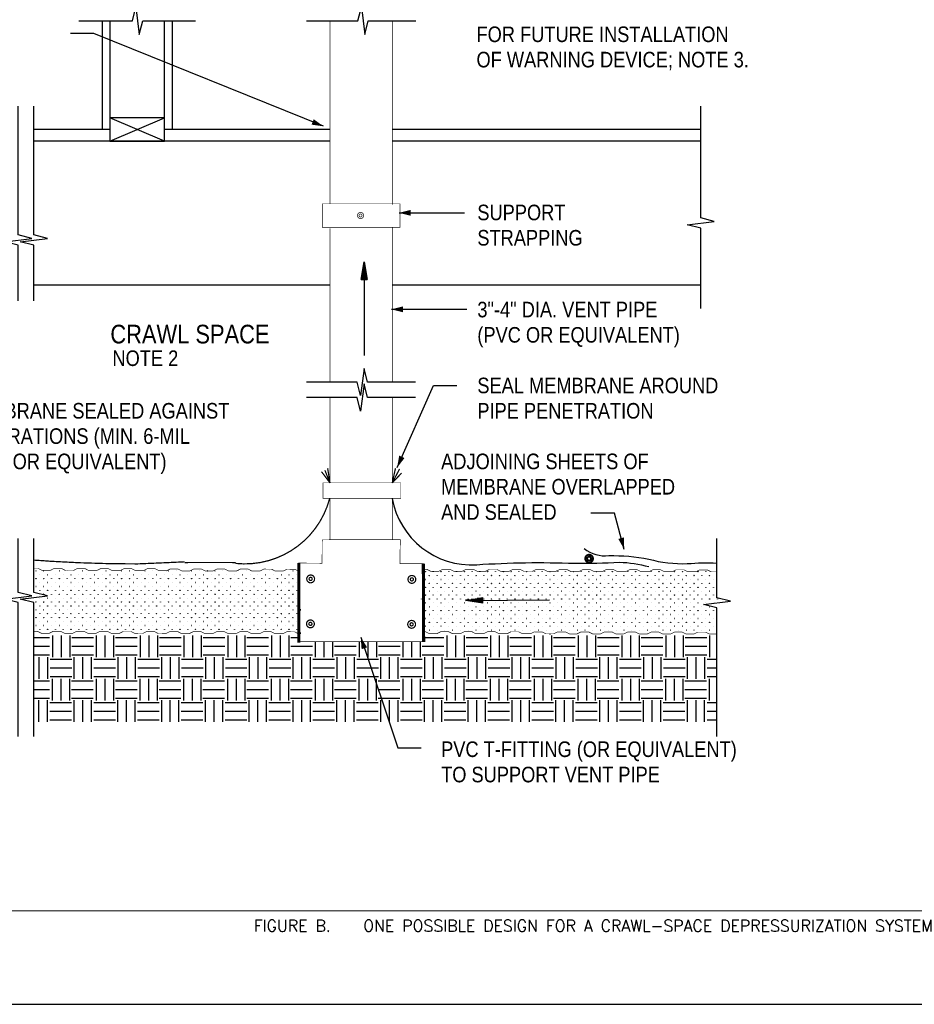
# Model space of a CAD drawing. Extents: x -4.7 to 19.3, y -5.1 to 12.9.
# Tile 3 of 5: x 2.8 to 9.9, y -5.1 to 2.8. Entities that reach past the tile are written whole.
import ezdxf
from ezdxf.enums import TextEntityAlignment as Align

# ---------------------------------------------------------------- set-up
doc = ezdxf.new("R2010")
doc.units = 0
doc.layers.get('0').update_dxf_attribs({"linetype": 'CONTINUOUS'})
for name, color, linetype in [('29', 7, 'CONTINUOUS'), ('32', 7, 'CONTINUOUS'), ('35', 7, 'CONTINUOUS'), ('50', 7, 'CONTINUOUS')]:
    doc.layers.add(name, color=color, linetype=linetype)
doc.styles.add('ROMANS', font='ROMANS')

# ---------------------------------------------------------------- blocks, each defined once
blk = doc.blocks.new('ARW')
at = {"layer": '32', "color": 1, "linetype": 'CONTINUOUS'}
for p, q in [((-0.011719, 0.001953), (0, 0)), ((-0.011719, 0.001952), (-0.011719, -0.001967)), ((-0.011719, 0.001294), (-0.007766, 0.001294)), ((-0.011719, 0.000643), (-0.003859, 0.000643)), ((0, 0), (-0.011719, -0.001967)), ((-0.011719, -0.000008), (0, -0.000008)), ((-0.011719, -0.000659), (-0.003924, -0.000659)), ((-0.011719, -0.00131), (-0.007802, -0.00131))]:
    blk.add_line(p, q, dxfattribs=at)
blk = doc.blocks.new('GRADE3')
at = {"layer": '29', "linetype": 'CONTINUOUS'}
for p, q in [((0.003887, 0.072134), (0.003887, 0.03594)), ((0.018365, 0.072134), (0.018365, 0.03594)), ((0.032842, 0.072134), (0.032842, 0.03594)), ((0.036194, 0.068768), (0.072388, 0.068768)), ((0.036194, 0.054292), (0.072388, 0.054292)), ((0.036194, 0.039814), (0.072388, 0.039814)), ((0.039814, 0.036194), (0.039814, 0)), ((0.054292, 0.036194), (0.054292, 0)), ((0.068768, 0.036194), (0.068768, 0)), ((0, 0.032574), (0.036194, 0.032574)), ((0, 0.018098), (0.036194, 0.018098)), ((0, 0.00362), (0.036194, 0.00362))]:
    blk.add_line(p, q, dxfattribs=at)

msp = doc.modelspace()

# ---------------------------------------------------------------- linework, layer by layer
at = {"layer": '29', "linetype": 'CONTINUOUS'}
for p, q in [((3.412677, 2.77047), (3.412677, 1.898858)), ((3.975177, 2.77047), (3.975177, 1.898858)), ((3.912677, 1.805108), (3.475177, 1.992608)), ((3.475177, 1.805108), (3.912677, 1.992608)), ((3.475177, 1.898858), (2.865229, 1.898858)), ((5.241682, 1.898858), (3.912677, 1.898858)), ((8.2165, 1.898858), (5.741686, 1.898858)), ((5.241607, 1.805108), (2.865229, 1.805108)), ((8.2165, 1.805108), (5.741609, 1.805108)), ((5.241397, 0.648858), (2.865229, 0.648858)), ((8.2165, 0.648858), (5.741397, 0.648858)), ((2.865229, -2.179655), (2.991346, -2.179655)), ((4.771914, -2.163499), (4.771914, -2.33723)), ((4.841409, -2.163499), (4.841409, -2.33723)), ((4.910904, -2.163499), (4.910904, -2.33723)), ((4.92699, -2.179655), (4.992062, -2.179655)), ((5.123477, -2.211053), (5.123477, -2.33723)), ((5.192971, -2.211053), (5.192971, -2.33723)), ((5.262466, -2.211053), (5.262466, -2.33723)), ((5.475039, -2.211053), (5.475039, -2.33723)), ((5.544534, -2.211053), (5.544534, -2.33723)), ((5.614029, -2.211053), (5.614029, -2.33723)), ((5.826602, -2.211053), (5.826602, -2.33723)), ((5.896096, -2.211053), (5.896096, -2.33723)), ((5.965591, -2.211053), (5.965591, -2.33723)), ((5.992836, -2.179655), (6.155409, -2.179655)), ((8.287539, -2.163499), (8.287539, -2.33723)), ((2.865229, -2.249142), (2.991346, -2.249142)), ((4.92699, -2.249142), (5.100721, -2.249142)), ((5.278552, -2.249142), (5.452284, -2.249142)), ((5.630115, -2.249142), (5.803846, -2.249142)), ((5.981677, -2.249142), (6.155409, -2.249142)), ((2.865229, -2.318637), (2.991346, -2.318637)), ((2.904483, -2.336012), (2.904483, -2.509742)), ((2.973971, -2.336012), (2.973971, -2.509742)), ((4.753258, -2.353387), (4.92699, -2.353387)), ((4.92699, -2.318637), (5.100721, -2.318637)), ((4.944365, -2.336012), (4.944365, -2.509742)), ((5.013858, -2.336012), (5.013858, -2.509742)), ((5.083346, -2.336012), (5.083346, -2.509742)), ((5.10482, -2.353387), (5.278552, -2.353387)), ((5.278552, -2.318637), (5.452284, -2.318637)), ((5.295927, -2.336012), (5.295927, -2.509742)), ((5.365421, -2.336012), (5.365421, -2.509742)), ((5.434909, -2.336012), (5.434909, -2.509742)), ((5.456383, -2.353387), (5.630115, -2.353387)), ((5.630115, -2.318637), (5.803846, -2.318637)), ((5.64749, -2.336012), (5.64749, -2.509742)), ((5.716983, -2.336012), (5.716983, -2.509742)), ((5.786471, -2.336012), (5.786471, -2.509742)), ((5.807945, -2.353387), (5.981677, -2.353387)), ((5.981677, -2.318637), (6.155409, -2.318637)), ((5.999052, -2.336012), (5.999052, -2.509742)), ((6.068546, -2.336012), (6.068546, -2.509742)), ((6.138034, -2.336012), (6.138034, -2.509742)), ((8.268883, -2.353387), (8.347328, -2.353387)), ((4.753258, -2.422874), (4.92699, -2.422874)), ((5.10482, -2.422874), (5.278552, -2.422874)), ((5.456383, -2.422874), (5.630115, -2.422874)), ((5.807945, -2.422874), (5.981677, -2.422874)), ((8.268883, -2.422874), (8.347328, -2.422874)), ((2.865229, -2.52527), (2.989617, -2.52527)), ((4.753258, -2.492367), (4.92699, -2.492367)), ((5.10482, -2.492367), (5.278552, -2.492367)), ((5.456383, -2.492367), (5.630115, -2.492367)), ((5.807945, -2.492367), (5.981677, -2.492367)), ((8.268883, -2.492367), (8.347328, -2.492367)), ((8.285811, -2.509113), (8.285811, -2.682845)), ((2.865229, -2.594758), (2.989617, -2.594758)), ((2.865229, -2.664251), (2.989617, -2.664251)), ((2.902755, -2.681626), (2.902755, -2.855358)), ((2.972242, -2.681626), (2.972242, -2.855358)), ((8.267155, -2.699001), (8.347328, -2.699001)), ((8.267155, -2.768488), (8.347328, -2.768488)), ((8.267155, -2.837983), (8.347328, -2.837983))]:
    msp.add_line(p, q, dxfattribs=at)
for points in [[(3.225177, 2.77047), (3.656414, 2.77047), (3.683758, 2.879845), (3.711102, 2.661095), (3.738445, 2.77047), (4.162677, 2.77047)], [(5.053898, 2.77047), (5.465799, 2.77047), (5.493143, 2.879845), (5.520487, 2.661095), (5.547831, 2.77047), (5.930104, 2.77047)], [(3.475177, 2.77047), (3.475177, 1.805108), (3.912677, 1.805108), (3.912677, 2.77047)], [(2.740229, 0.523858), (2.740229, 0.970062), (2.630854, 0.997406), (2.849604, 1.02475), (2.740229, 1.052094), (2.740229, 2.086358)], [(2.865229, 0.523858), (2.865229, 0.970062), (2.755854, 0.997406), (2.974604, 1.02475), (2.865229, 1.052094), (2.865229, 2.086358)], [(8.2165, 0.461358), (8.2165, 1.106345), (8.107125, 1.133689), (8.325875, 1.161033), (8.2165, 1.188376), (8.2165, 2.086358)], [(5.928897, -0.128264), (5.542178, -0.128264), (5.514835, -0.018889), (5.487491, -0.237639), (5.460147, -0.128264), (5.053897, -0.128264)], [(5.928897, -0.253264), (5.542178, -0.253264), (5.514835, -0.143889), (5.487491, -0.362639), (5.460147, -0.253264), (5.053897, -0.253264)], [(2.740229, -2.973188), (2.740229, -1.898374), (2.630854, -1.87103), (2.849604, -1.843686), (2.740229, -1.816342), (2.740229, -1.383867)], [(2.865229, -2.973188), (2.865229, -1.898375), (2.755854, -1.871031), (2.974604, -1.843688), (2.865229, -1.816344), (2.865229, -1.383867)], [(8.347328, -2.973188), (8.347328, -1.941527), (8.237953, -1.914184), (8.456703, -1.88684), (8.347328, -1.859496), (8.347328, -1.383867)]]:
    msp.add_lwpolyline(points, dxfattribs=at)
for points, const_width in [([(5.241398, 1.301867), (5.241398, 2.77047)], 0.005), ([(5.742604, 2.77047), (5.741397, 1.294379)], 0.005), ([(5.241397, 1.105973), (5.241397, -0.128264)], 0.005), ([(5.741397, 1.116738), (5.741397, -0.128264)], 0.005), ([(5.241397, -0.253264), (5.241397, -0.937311)], 0.005), ([(5.741397, -0.253264), (5.741397, -0.937311)], 0.005), ([(5.241397, -0.937311), (5.173163, -0.847366)], 0.01), ([(5.241397, -0.937311), (5.200655, -0.836361)], 0.01), ([(5.241397, -0.937311), (5.222651, -0.819853)], 0.01), ([(5.741397, -0.937311), (5.767029, -0.819853)], 0.01), ([(5.741397, -0.937311), (5.800021, -0.825358)], 0.01), ([(5.741397, -0.937311), (5.816516, -0.858371)], 0.01), ([(5.241397, -1.062311), (5.241397, -1.394383)], 0.005), ([(5.741397, -1.062311), (5.741397, -1.392926)], 0.005), ([(4.990772, -1.581441), (4.992151, -2.220327)], 0.025), ([(5.990757, -1.585822), (5.992964, -2.215689)], 0.025), ([(2.865229, -1.624608), (2.90028, -1.624673), (2.931499, -1.640358), (2.994, -1.640469), (3.02528, -1.624905), (3.087779, -1.625017), (3.118999, -1.640702), (3.181497, -1.640816), (3.212776, -1.62525), (3.27528, -1.625363), (3.306499, -1.641043), (3.369, -1.64116)], 0.005), ([(3.368997, -1.64116), (3.400273, -1.62559), (3.462776, -1.625707), (3.493995, -1.641391), (3.556497, -1.641501), (3.587776, -1.625938), (3.650273, -1.626051), (3.681495, -1.641734), (3.743992, -1.64185), (3.775272, -1.626283), (3.837776, -1.626397), (3.868995, -1.642077), (3.931497, -1.642194)], 0.005), ([(3.927945, -1.64396), (3.959224, -1.628389), (4.021725, -1.628507), (4.052944, -1.644189), (4.115445, -1.644301), (4.146725, -1.628736), (4.209224, -1.62885), (4.240444, -1.644533), (4.302943, -1.644648), (4.334221, -1.629082), (4.396725, -1.629195), (4.427944, -1.644875), (4.490445, -1.644992)], 0.005), ([(4.490445, -1.644992), (4.521727, -1.629426), (4.584229, -1.62954), (4.615448, -1.645225), (4.677951, -1.645337), (4.709227, -1.62977), (4.771724, -1.629887), (4.802945, -1.645569), (4.865444, -1.645684), (4.896724, -1.630118), (4.959229, -1.63023), (4.990445, -1.645913)], 0.005), ([(5.990917, -1.63157), (6.019365, -1.631624), (6.050581, -1.647309), (6.113083, -1.647421), (6.144362, -1.631855), (6.206858, -1.631969), (6.238081, -1.64765), (6.300578, -1.647766), (6.331858, -1.632199), (6.394359, -1.632313), (6.425581, -1.647992), (6.488081, -1.648111)], 0.005), ([(6.488081, -1.648111), (6.519362, -1.632539), (6.581865, -1.632658), (6.613083, -1.648344), (6.675585, -1.648453), (6.706865, -1.632887), (6.769359, -1.633004), (6.800583, -1.648684), (6.863078, -1.648798), (6.894358, -1.633233), (6.956862, -1.633345), (6.988081, -1.649027), (7.050583, -1.649142)], 0.005), ([(7.050583, -1.649142), (7.081865, -1.63357), (7.144366, -1.633689), (7.175585, -1.649375), (7.238086, -1.649484), (7.269366, -1.633918), (7.331862, -1.634035), (7.363085, -1.649715), (7.425581, -1.649829), (7.456859, -1.634264), (7.519365, -1.634376), (7.550583, -1.650059), (7.613085, -1.650173)], 0.005), ([(7.613085, -1.650173), (7.644366, -1.634602), (7.706867, -1.63472), (7.738086, -1.650406), (7.800589, -1.650516), (7.831867, -1.634949), (7.894365, -1.635066), (7.925586, -1.650746), (7.988083, -1.650861), (8.019362, -1.635296), (8.081866, -1.635408), (8.113085, -1.65109), (8.175586, -1.651204)], 0.005), ([(8.175586, -1.651204), (8.206867, -1.635633)], 0.005), ([(8.206867, -1.635633), (8.26937, -1.635751)], 0.005), ([(8.26937, -1.635751), (8.300589, -1.651438)], 0.005), ([(8.300589, -1.651438), (8.347328, -1.65152)], 0.005), ([(2.865229, -2.128914), (2.894208, -2.128969), (2.925427, -2.144652), (2.987928, -2.144764), (3.019208, -2.129199), (3.081706, -2.129313), (3.112927, -2.144996), (3.175424, -2.145111), (3.206703, -2.129546), (3.269208, -2.129658), (3.300427, -2.145337), (3.362928, -2.145454)], 0.005), ([(3.362924, -2.145454), (3.394202, -2.129884), (3.456703, -2.130001), (3.487922, -2.145686), (3.550424, -2.145797), (3.581706, -2.13023), (3.644202, -2.130345), (3.675424, -2.146027), (3.737922, -2.146145), (3.769201, -2.130577), (3.831703, -2.130689), (3.862922, -2.146371), (3.925424, -2.146488)], 0.005), ([(3.925427, -2.146488), (3.956703, -2.130918), (4.019206, -2.131035), (4.050424, -2.146719), (4.112927, -2.146829), (4.144206, -2.131266), (4.206703, -2.131379), (4.237924, -2.147063), (4.300422, -2.147178), (4.331702, -2.131611), (4.394206, -2.131725), (4.425424, -2.147405), (4.487927, -2.147522)], 0.005), ([(4.487927, -2.147522), (4.519206, -2.131952), (4.581708, -2.132069), (4.612928, -2.147751), (4.675428, -2.147863), (4.706708, -2.132297), (4.769203, -2.132414), (4.800427, -2.148095), (4.862924, -2.148211), (4.894202, -2.132645), (4.956708, -2.132758), (4.987924, -2.148438)], 0.005), ([(5.992669, -2.131415), (6.005796, -2.131439), (6.037014, -2.147124), (6.099514, -2.147236), (6.130792, -2.131668), (6.193289, -2.131785), (6.224513, -2.147467), (6.28701, -2.147582), (6.318292, -2.132016), (6.380794, -2.132129), (6.412013, -2.147811), (6.474516, -2.147926)], 0.005), ([(6.474516, -2.147926), (6.505794, -2.132358), (6.568296, -2.132473), (6.599514, -2.148156), (6.662014, -2.14827), (6.693294, -2.132702), (6.755794, -2.132816), (6.787014, -2.1485), (6.849514, -2.148617), (6.880792, -2.133048), (6.943294, -2.133164), (6.974513, -2.148844), (7.037016, -2.14896)], 0.005), ([(7.037016, -2.14896), (7.068297, -2.133387), (7.130799, -2.133507), (7.162018, -2.149191), (7.224521, -2.149301), (7.255799, -2.133734), (7.318296, -2.133852), (7.349518, -2.149531), (7.412014, -2.149647), (7.443294, -2.134079), (7.505797, -2.134194), (7.537016, -2.149875), (7.599518, -2.149991)], 0.005), ([(7.599518, -2.149991), (7.630799, -2.134418), (7.693302, -2.134538), (7.724521, -2.150223), (7.787022, -2.150332), (7.818302, -2.134766), (7.880797, -2.134883), (7.912021, -2.150563), (7.974516, -2.150678), (8.005796, -2.135111), (8.068299, -2.135225), (8.099518, -2.150906), (8.162021, -2.151022)], 0.005), ([(8.162021, -2.151022), (8.193302, -2.135449)], 0.005), ([(8.193302, -2.135449), (8.255803, -2.135569)], 0.005), ([(8.255803, -2.135569), (8.287022, -2.151254)], 0.005), ([(8.287022, -2.151254), (8.347328, -2.151359)], 0.005)]:
    msp.add_lwpolyline(points, dxfattribs=dict(at, const_width=const_width))
msp.add_lwpolyline([(3.475177, 1.805108), (3.912677, 1.805108), (3.912677, 1.992608), (3.475177, 1.992608)], close=True, dxfattribs=at)
at = {"layer": '29', "linetype": 'CONTINUOUS', "const_width": 0.005}
for points in [[(5.178897, 1.114367), (5.803897, 1.114367), (5.803897, 1.301867), (5.178897, 1.301867)], [(5.184987, -1.062311), (5.809987, -1.062311), (5.809987, -0.937311), (5.184987, -0.937311)], [(5.178271, -1.582066), (4.990772, -1.581441), (4.992151, -2.211053), (5.992964, -2.211053), (5.990757, -1.585822), (5.803258, -1.585202), (5.805349, -1.392741), (5.178897, -1.394564)]]:
    msp.add_lwpolyline(points, close=True, dxfattribs=at)
at = {"layer": '29', "linetype": 'CONTINUOUS'}
for points, const_width in [([(5.51184, 1.20825, 1), (5.46184, 1.20825, 1)], 0.005), ([(5.49934, 1.20825, 1), (5.47434, 1.20825, 1)], 0.005), ([(7.352448, -1.545279, 1), (7.289948, -1.545279, 1)], 0.015), ([(7.336823, -1.545279, 1), (7.305573, -1.545279, 1)], 0.015), ([(5.117544, -1.708198, 1), (5.055044, -1.708198, 1)], 0.01), ([(5.098794, -1.708198, 1), (5.073794, -1.708198, 1)], 0.01), ([(5.929851, -1.711955, 1), (5.867351, -1.711955, 1)], 0.01), ([(5.911101, -1.711955, 1), (5.886101, -1.711955, 1)], 0.01), ([(5.115737, -2.068913, 1), (5.053237, -2.068913, 1)], 0.01), ([(5.096987, -2.068913, 1), (5.071987, -2.068913, 1)], 0.01), ([(5.928044, -2.07267, 1), (5.865544, -2.07267, 1)], 0.01), ([(5.909294, -2.07267, 1), (5.884294, -2.07267, 1)], 0.01)]:
    msp.add_lwpolyline(points, format="xyb", close=True, dxfattribs=dict(at, const_width=const_width))
at = {"layer": '29', "linetype": 'CONTINUOUS', "const_width": 0.01}
for points in [[(4.483292, -1.583838, 0.369393), (5.238243, -1.065166, 0.369393)], [(2.868818, -1.557694, -0.007519), (2.995981, -1.566434, -0.007519)], [(2.995981, -1.566434, 0.015681), (3.694553, -1.58774, 0.015681)], [(3.694554, -1.58774, 0.002116), (4.075678, -1.571025, 0.002116)], [(4.483292, -1.577471, 0.31251), (4.48196, -1.577201, 0.000804), (4.478005, -1.577148, 0.002777), (4.468598, -1.576962, 0.000871), (4.45919, -1.576845, 0.000776), (4.443659, -1.576695, 0.000441), (4.428128, -1.576582, 0.000393), (4.407532, -1.576466, 0.000284), (4.386936, -1.576377, 0.000264), (4.362679, -1.576299, 0.00022), (4.338422, -1.576244, 0.000212), (4.312157, -1.576207, 0.000199), (4.285891, -1.576191, 0.000198), (4.259408, -1.576197, 0.000206), (4.232924, -1.576223, 0.000212), (4.208027, -1.576269, 0.000247), (4.18313, -1.576338, 0.000263), (4.161516, -1.576419, 0.00035), (4.139902, -1.576527, 0.000389), (4.123044, -1.576635, 0.000636), (4.106186, -1.576778, 0.000727), (4.095233, -1.576897, 0.001858), (4.084281, -1.577073, -0.00423), (4.07996, -1.57705, 0.047117), (4.075678, -1.577393)]]:
    msp.add_lwpolyline(points, format="xyb", dxfattribs=at)
at = {"layer": '29', "linetype": 'CONTINUOUS'}
for points in [[(5.740549, -1.063254, 0.382146), (6.419268, -1.594092, -0.025272), (7.203303, -1.582381, 0.018826), (7.563167, -1.573969, -0.06143), (7.800106, -1.609703, -0.06143)], [(7.282137, -1.465118, 0.198007), (7.479876, -1.520931, -0.051233), (7.798996, -1.549217, 0.077072), (8.109249, -1.585469, -0.032708), (8.345616, -1.580775, -0.032708)]]:
    msp.add_lwpolyline(points, format="xyb", dxfattribs=at)
for centre in [(2.881663, -1.643916), (2.944163, -1.643916), (3.006663, -1.643916), (3.069163, -1.643916), (3.131663, -1.643916), (3.194163, -1.643916), (3.256663, -1.643916), (3.319163, -1.643916), (3.381663, -1.643916), (3.444163, -1.643916), (3.506663, -1.643916), (3.569163, -1.643916), (3.631663, -1.643916), (3.694163, -1.643916), (3.756663, -1.643916), (3.819163, -1.643916), (3.881663, -1.643916), (3.944163, -1.643916), (4.006663, -1.643916), (4.069163, -1.643916), (4.131663, -1.643916), (4.194163, -1.643916), (4.256663, -1.643916), (4.319163, -1.643916), (4.381663, -1.643916), (4.506663, -1.643916), (4.569163, -1.643916), (4.694163, -1.643916), (4.756663, -1.643916), (4.881663, -1.643916), (4.944163, -1.643916), (6.007184, -1.650408), (6.069684, -1.650408), (6.132184, -1.650408), (6.194684, -1.650408), (6.257184, -1.650408), (6.319684, -1.650408), (6.382184, -1.650408), (6.444684, -1.650408), (6.507184, -1.650408), (6.569684, -1.650408), (6.632184, -1.650408), (6.694684, -1.650408), (6.757184, -1.650408), (6.819684, -1.650408), (6.882184, -1.650408), (6.944684, -1.650408), (7.007184, -1.650408), (7.069684, -1.650408), (7.132184, -1.650408), (7.194684, -1.650408), (7.257184, -1.650408), (7.319684, -1.650408), (7.382184, -1.650408), (7.444684, -1.650408), (7.507184, -1.650408), (7.569684, -1.650408), (7.632184, -1.650408), (7.694684, -1.650408), (7.757184, -1.650408), (7.819684, -1.650408), (7.882184, -1.650408), (7.944684, -1.650408), (8.007184, -1.650408), (8.069684, -1.650408), (8.132184, -1.650408), (8.194684, -1.650408), (8.257184, -1.650408), (2.881663, -1.706416), (2.912913, -1.675166), (2.912913, -1.737666), (2.944163, -1.706416), (2.975413, -1.675166), (2.975413, -1.737666), (3.006663, -1.706416), (3.037913, -1.675166), (3.037913, -1.737666), (3.069163, -1.706416), (3.100413, -1.675166), (3.100413, -1.737666), (3.131663, -1.706416), (3.162913, -1.675166), (3.162913, -1.737666), (3.194163, -1.706416), (3.225413, -1.675166), (3.225413, -1.737666), (3.256663, -1.706416), (3.287913, -1.675166), (3.287913, -1.737666), (3.319163, -1.706416), (3.350413, -1.675166), (3.350413, -1.737666), (3.381663, -1.706416), (3.412913, -1.675166), (3.412913, -1.737666), (3.444163, -1.706416), (3.475413, -1.675166), (3.475413, -1.737666), (3.506663, -1.706416), (3.537913, -1.675166), (3.537913, -1.737666), (3.569163, -1.706416), (3.600413, -1.675166), (3.600413, -1.737666), (3.631663, -1.706416), (3.662913, -1.675166), (3.662913, -1.737666), (3.694163, -1.706416), (3.725413, -1.675166), (3.725413, -1.737666), (3.756663, -1.706416), (3.787913, -1.675166), (3.787913, -1.737666), (3.819163, -1.706416), (3.819163, -1.706416), (3.850413, -1.675166), (3.850413, -1.737666), (3.850413, -1.737666), (3.881663, -1.706416), (3.912913, -1.675166), (3.912913, -1.737666), (3.944163, -1.706416), (3.975413, -1.675166), (3.975413, -1.737666), (4.006663, -1.706416), (4.037913, -1.675166), (4.037913, -1.737666), (4.069163, -1.706416), (4.100413, -1.675166), (4.100413, -1.737666), (4.131663, -1.706416), (4.162913, -1.675166), (4.162913, -1.737666), (4.194163, -1.706416), (4.225413, -1.675166), (4.225413, -1.737666), (4.256663, -1.706416), (4.287913, -1.675166), (4.287913, -1.737666), (4.319163, -1.706416), (4.350413, -1.675166), (4.350413, -1.737666), (4.381663, -1.706416), (4.412913, -1.675166), (4.412913, -1.737666), (4.444163, -1.706416), (4.475413, -1.675166), (4.475413, -1.737666), (4.506663, -1.706416), (4.537913, -1.675166), (4.537913, -1.737666), (4.569163, -1.706416), (4.600413, -1.675166), (4.600413, -1.737666), (4.631663, -1.706416), (4.662913, -1.675166), (4.662913, -1.737666), (4.694163, -1.706416), (4.725413, -1.675166), (4.725413, -1.737666), (4.756663, -1.706416), (4.756663, -1.706416), (4.787913, -1.675166), (4.787913, -1.737666), (4.787913, -1.737666), (4.819163, -1.706416), (4.850413, -1.675166), (4.850413, -1.737666), (4.881663, -1.706416), (4.912913, -1.675166), (4.912913, -1.737666), (4.944163, -1.706416), (4.975413, -1.675166), (4.975413, -1.737666), (6.007184, -1.712908), (6.038434, -1.681658), (6.069684, -1.712908), (6.100934, -1.681658), (6.132184, -1.712908), (6.163434, -1.681658), (6.194684, -1.712908), (6.225934, -1.681658), (6.257184, -1.712908), (6.288434, -1.681658), (6.319684, -1.712908), (6.350934, -1.681658), (6.382184, -1.712908), (6.413434, -1.681658), (6.444684, -1.712908), (6.475934, -1.681658), (6.507184, -1.712908), (6.538434, -1.681658), (6.569684, -1.712908), (6.600934, -1.681658), (6.632184, -1.712908), (6.663434, -1.681658), (6.694684, -1.712908), (6.725934, -1.681658), (6.757184, -1.712908), (6.788434, -1.681658), (6.819684, -1.712908), (6.850934, -1.681658), (6.882184, -1.712908), (6.913434, -1.681658), (6.944684, -1.712908), (6.975934, -1.681658), (7.007184, -1.712908), (7.038434, -1.681658), (7.069684, -1.712908), (7.100934, -1.681658), (7.132184, -1.712908), (7.163434, -1.681658), (7.194684, -1.712908), (7.225934, -1.681658), (7.257184, -1.712908), (7.288434, -1.681658), (7.319684, -1.712908), (7.350934, -1.681658), (7.382184, -1.712908), (7.413434, -1.681658), (7.444684, -1.712908), (7.475934, -1.681658), (7.507184, -1.712908), (7.538434, -1.681658), (7.569684, -1.712908), (7.600934, -1.681658), (7.632184, -1.712908), (7.663434, -1.681658), (7.694684, -1.712908), (7.725934, -1.681658), (7.757184, -1.712908), (7.788434, -1.681658), (7.819684, -1.712908), (7.850934, -1.681658), (7.882184, -1.712908), (7.913434, -1.681658), (7.944684, -1.712908), (7.975934, -1.681658), (8.007184, -1.712908), (8.038434, -1.681658), (8.069684, -1.712908), (8.100934, -1.681658), (8.132184, -1.712908), (8.163434, -1.681658), (8.194684, -1.712908), (8.225934, -1.681658), (8.257184, -1.712908), (8.288434, -1.681658), (8.319684, -1.712908), (2.881663, -1.768916), (2.912913, -1.800166), (2.944163, -1.768916), (2.975413, -1.800166), (3.006663, -1.768916), (3.037913, -1.800166), (3.069163, -1.768916), (3.100413, -1.800166), (3.131663, -1.768916), (3.162913, -1.800166), (3.194163, -1.768916), (3.225413, -1.800166), (3.256663, -1.768916), (3.287913, -1.800166), (3.319163, -1.768916), (3.350413, -1.800166), (3.381663, -1.768916), (3.412913, -1.800166), (3.444163, -1.768916), (3.475413, -1.800166), (3.506663, -1.768916), (3.537913, -1.800166), (3.569163, -1.768916), (3.600413, -1.800166), (3.631663, -1.768916), (3.662913, -1.800166), (3.694163, -1.768916), (3.725413, -1.800166), (3.756663, -1.768916), (3.787913, -1.800166), (3.819163, -1.768916), (3.819163, -1.768916), (3.850413, -1.800166), (3.850413, -1.800166), (3.881663, -1.768916), (3.912913, -1.800166), (3.944163, -1.768916), (3.975413, -1.800166), (4.006663, -1.768916), (4.037913, -1.800166), (4.069163, -1.768916), (4.100413, -1.800166), (4.131663, -1.768916), (4.162913, -1.800166), (4.194163, -1.768916), (4.225413, -1.800166), (4.256663, -1.768916), (4.287913, -1.800166), (4.319163, -1.768916), (4.350413, -1.800166), (4.381663, -1.768916), (4.412913, -1.800166), (4.444163, -1.768916), (4.475413, -1.800166), (4.506663, -1.768916), (4.537913, -1.800166), (4.569163, -1.768916), (4.600413, -1.800166), (4.631663, -1.768916), (4.662913, -1.800166), (4.694163, -1.768916), (4.725413, -1.800166), (4.756663, -1.768916), (4.756663, -1.768916), (4.787913, -1.800166), (4.787913, -1.800166), (4.819163, -1.768916), (4.850413, -1.800166), (4.881663, -1.768916), (4.912913, -1.800166), (4.944163, -1.768916), (4.975413, -1.800166), (6.007184, -1.775408), (6.038434, -1.744158), (6.038434, -1.806658), (6.069684, -1.775408), (6.100934, -1.744158), (6.100934, -1.806658), (6.132184, -1.775408), (6.163434, -1.744158), (6.163434, -1.806658), (6.194684, -1.775408), (6.225934, -1.744158), (6.225934, -1.806658), (6.257184, -1.775408), (6.288434, -1.744158), (6.288434, -1.806658), (6.319684, -1.775408), (6.350934, -1.744158), (6.350934, -1.806658), (6.382184, -1.775408), (6.413434, -1.744158), (6.413434, -1.806658), (6.444684, -1.775408), (6.475934, -1.744158), (6.475934, -1.806658), (6.507184, -1.775408), (6.538434, -1.744158), (6.538434, -1.806658), (6.569684, -1.775408), (6.600934, -1.744158), (6.600934, -1.806658), (6.632184, -1.775408), (6.663434, -1.744158), (6.663434, -1.806658), (6.694684, -1.775408), (6.725934, -1.744158), (6.725934, -1.806658), (6.757184, -1.775408), (6.788434, -1.744158), (6.788434, -1.806658), (6.819684, -1.775408), (6.850934, -1.744158), (6.850934, -1.806658), (6.882184, -1.775408), (6.913434, -1.744158), (6.913434, -1.806658), (6.944684, -1.775408), (6.975934, -1.744158), (6.975934, -1.806658), (7.007184, -1.775408), (7.038434, -1.744158), (7.038434, -1.806658), (7.069684, -1.775408), (7.100934, -1.744158), (7.100934, -1.806658), (7.132184, -1.775408), (7.163434, -1.744158), (7.163434, -1.806658), (7.194684, -1.775408), (7.225934, -1.744158), (7.225934, -1.806658), (7.257184, -1.775408), (7.288434, -1.744158), (7.288434, -1.806658), (7.319684, -1.775408), (7.350934, -1.744158), (7.350934, -1.806658), (7.382184, -1.775408), (7.413434, -1.744158), (7.413434, -1.806658), (7.444684, -1.775408), (7.475934, -1.744158), (7.475934, -1.806658), (7.507184, -1.775408), (7.538434, -1.744158), (7.538434, -1.806658), (7.569684, -1.775408), (7.600934, -1.744158), (7.600934, -1.806658), (7.632184, -1.775408), (7.663434, -1.744158), (7.663434, -1.806658), (7.694684, -1.775408), (7.725934, -1.744158), (7.725934, -1.806658), (7.757184, -1.775408), (7.788434, -1.744158), (7.788434, -1.806658), (7.819684, -1.775408), (7.850934, -1.744158), (7.850934, -1.806658), (7.882184, -1.775408), (7.913434, -1.744158), (7.913434, -1.806658), (7.944684, -1.775408), (7.975934, -1.744158), (7.975934, -1.806658), (8.007184, -1.775408), (8.038434, -1.744158), (8.038434, -1.806658), (8.069684, -1.775408), (8.100934, -1.744158), (8.100934, -1.806658), (8.132184, -1.775408), (8.163434, -1.744158), (8.163434, -1.806658), (8.194684, -1.775408), (8.225934, -1.744158), (8.225934, -1.806658), (8.257184, -1.775408), (8.288434, -1.744158), (8.288434, -1.806658), (8.319684, -1.775408), (2.881663, -1.893916), (2.912913, -1.862666), (2.944163, -1.831416), (2.944163, -1.893916), (2.975413, -1.862666), (3.006663, -1.831416), (3.006663, -1.893916), (3.037913, -1.862666), (3.069163, -1.831416), (3.069163, -1.893916), (3.100413, -1.862666), (3.131663, -1.831416), (3.131663, -1.893916), (3.162913, -1.862666), (3.194163, -1.831416), (3.194163, -1.893916), (3.225413, -1.862666), (3.256663, -1.831416), (3.256663, -1.893916), (3.287913, -1.862666), (3.319163, -1.831416), (3.319163, -1.893916), (3.350413, -1.862666), (3.381663, -1.831416), (3.381663, -1.893916), (3.412913, -1.862666), (3.444163, -1.831416), (3.444163, -1.893916), (3.475413, -1.862666), (3.506663, -1.831416), (3.506663, -1.893916), (3.537913, -1.862666), (3.569163, -1.831416), (3.569163, -1.893916), (3.600413, -1.862666), (3.631663, -1.831416), (3.631663, -1.893916), (3.662913, -1.862666), (3.694163, -1.831416), (3.694163, -1.893916), (3.725413, -1.862666), (3.756663, -1.831416), (3.756663, -1.893916), (3.787913, -1.862666), (3.819163, -1.831416), (3.819163, -1.831416), (3.819163, -1.893916), (3.819163, -1.893916), (3.850413, -1.862666), (3.850413, -1.862666), (3.881663, -1.831416), (3.881663, -1.893916), (3.912913, -1.862666), (3.944163, -1.831416), (3.944163, -1.893916), (3.975413, -1.862666), (4.006663, -1.831416), (4.006663, -1.893916), (4.037913, -1.862666), (4.069163, -1.831416), (4.069163, -1.893916), (4.100413, -1.862666), (4.131663, -1.831416), (4.131663, -1.893916), (4.162913, -1.862666), (4.194163, -1.831416), (4.194163, -1.893916), (4.225413, -1.862666), (4.256663, -1.831416), (4.256663, -1.893916), (4.287913, -1.862666), (4.319163, -1.831416), (4.319163, -1.893916), (4.350413, -1.862666), (4.381663, -1.831416), (4.381663, -1.893916), (4.412913, -1.862666), (4.444163, -1.831416), (4.444163, -1.893916), (4.475413, -1.862666), (4.506663, -1.831416), (4.506663, -1.893916), (4.537913, -1.862666), (4.569163, -1.831416), (4.569163, -1.893916), (4.600413, -1.862666), (4.631663, -1.831416), (4.631663, -1.893916), (4.662913, -1.862666), (4.694163, -1.831416), (4.694163, -1.893916), (4.725413, -1.862666), (4.756663, -1.831416), (4.756663, -1.831416), (4.756663, -1.893916), (4.756663, -1.893916), (4.787913, -1.862666), (4.787913, -1.862666), (4.819163, -1.831416), (4.819163, -1.893916), (4.850413, -1.862666), (4.881663, -1.831416), (4.881663, -1.893916), (4.912913, -1.862666), (4.944163, -1.831416), (4.944163, -1.893916), (4.975413, -1.862666), (5.975934, -1.869158), (6.007184, -1.837908), (6.038434, -1.869158), (6.069684, -1.837908), (6.100934, -1.869158), (6.132184, -1.837908), (6.163434, -1.869158), (6.194684, -1.837908), (6.225934, -1.869158), (6.257184, -1.837908), (6.288434, -1.869158), (6.319684, -1.837908), (6.350934, -1.869158), (6.382184, -1.837908), (6.413434, -1.869158), (6.444684, -1.837908), (6.475934, -1.869158), (6.507184, -1.837908), (6.538434, -1.869158), (6.569684, -1.837908), (6.600934, -1.869158), (6.632184, -1.837908), (6.663434, -1.869158), (6.694684, -1.837908), (6.725934, -1.869158), (6.757184, -1.837908), (6.788434, -1.869158), (6.819684, -1.837908), (6.850934, -1.869158), (6.882184, -1.837908), (6.913434, -1.869158), (6.944684, -1.837908), (6.975934, -1.869158), (7.007184, -1.837908), (7.038434, -1.869158), (7.069684, -1.837908), (7.100934, -1.869158), (7.132184, -1.837908), (7.163434, -1.869158), (7.194684, -1.837908), (7.225934, -1.869158), (7.257184, -1.837908), (7.288434, -1.869158), (7.319684, -1.837908), (7.350934, -1.869158), (7.382184, -1.837908), (7.413434, -1.869158), (7.444684, -1.837908), (7.475934, -1.869158), (7.507184, -1.837908), (7.538434, -1.869158), (7.569684, -1.837908), (7.600934, -1.869158), (7.632184, -1.837908), (7.663434, -1.869158), (7.694684, -1.837908), (7.725934, -1.869158), (7.757184, -1.837908), (7.788434, -1.869158), (7.819684, -1.837908), (7.850934, -1.869158), (7.882184, -1.837908), (7.913434, -1.869158), (7.944684, -1.837908), (7.975934, -1.869158), (8.007184, -1.837908), (8.038434, -1.869158), (8.069684, -1.837908), (8.100934, -1.869158), (8.132184, -1.837908), (8.163434, -1.869158), (8.194684, -1.837908), (8.225934, -1.869158), (8.257184, -1.837908), (8.288434, -1.869158), (8.319684, -1.837908), (8.350934, -1.869158), (2.881663, -1.956416), (2.912913, -1.925166), (2.944163, -1.956416), (2.975413, -1.925166), (3.006663, -1.956416), (3.037913, -1.925166), (3.069163, -1.956416), (3.100413, -1.925166), (3.131663, -1.956416), (3.162913, -1.925166), (3.194163, -1.956416), (3.225413, -1.925166), (3.256663, -1.956416), (3.287913, -1.925166), (3.319163, -1.956416), (3.350413, -1.925166), (3.381663, -1.956416), (3.412913, -1.925166), (3.444163, -1.956416), (3.475413, -1.925166), (3.506663, -1.956416), (3.537913, -1.925166), (3.569163, -1.956416), (3.600413, -1.925166), (3.631663, -1.956416), (3.662913, -1.925166), (3.694163, -1.956416), (3.725413, -1.925166), (3.756663, -1.956416), (3.787913, -1.925166), (3.819163, -1.956416), (3.819163, -1.956416), (3.850413, -1.925166), (3.850413, -1.925166), (3.881663, -1.956416), (3.912913, -1.925166), (3.944163, -1.956416), (3.975413, -1.925166), (4.006663, -1.956416), (4.037913, -1.925166), (4.069163, -1.956416), (4.100413, -1.925166), (4.131663, -1.956416), (4.162913, -1.925166), (4.194163, -1.956416), (4.225413, -1.925166), (4.256663, -1.956416), (4.287913, -1.925166), (4.319163, -1.956416), (4.350413, -1.925166), (4.381663, -1.956416), (4.412913, -1.925166), (4.444163, -1.956416), (4.475413, -1.925166), (4.506663, -1.956416), (4.537913, -1.925166), (4.569163, -1.956416), (4.600413, -1.925166), (4.631663, -1.956416), (4.662913, -1.925166), (4.694163, -1.956416), (4.725413, -1.925166), (4.756663, -1.956416), (4.756663, -1.956416), (4.787913, -1.925166), (4.787913, -1.925166), (4.819163, -1.956416), (4.850413, -1.925166), (4.881663, -1.956416), (4.912913, -1.925166), (4.944163, -1.956416), (4.975413, -1.925166), (5.006663, -1.956416), (6.007184, -1.900408), (6.007184, -1.962908), (6.038434, -1.931658), (6.069684, -1.900408), (6.069684, -1.962908), (6.100934, -1.931658), (6.132184, -1.900408), (6.132184, -1.962908), (6.163434, -1.931658), (6.194684, -1.900408), (6.194684, -1.962908), (6.225934, -1.931658), (6.257184, -1.900408), (6.257184, -1.962908), (6.288434, -1.931658), (6.319684, -1.900408), (6.319684, -1.962908), (6.350934, -1.931658), (6.382184, -1.900408), (6.382184, -1.962908), (6.413434, -1.931658), (6.444684, -1.900408), (6.444684, -1.962908), (6.475934, -1.931658), (6.507184, -1.900408), (6.507184, -1.962908), (6.538434, -1.931658), (6.569684, -1.900408), (6.569684, -1.962908), (6.600934, -1.931658), (6.632184, -1.900408), (6.632184, -1.962908), (6.663434, -1.931658), (6.694684, -1.900408), (6.694684, -1.962908), (6.725934, -1.931658), (6.757184, -1.900408), (6.757184, -1.962908), (6.788434, -1.931658), (6.819684, -1.900408), (6.819684, -1.962908), (6.850934, -1.931658), (6.882184, -1.900408), (6.882184, -1.962908), (6.913434, -1.931658), (6.944684, -1.900408), (6.944684, -1.962908), (6.975934, -1.931658), (7.007184, -1.900408), (7.007184, -1.962908), (7.038434, -1.931658), (7.069684, -1.900408), (7.069684, -1.962908), (7.100934, -1.931658), (7.132184, -1.900408), (7.132184, -1.962908), (7.163434, -1.931658), (7.194684, -1.900408), (7.194684, -1.962908), (7.225934, -1.931658), (7.257184, -1.900408), (7.257184, -1.962908), (7.288434, -1.931658), (7.319684, -1.900408), (7.319684, -1.962908), (7.350934, -1.931658), (7.382184, -1.900408), (7.382184, -1.962908), (7.413434, -1.931658), (7.444684, -1.900408), (7.444684, -1.962908), (7.475934, -1.931658), (7.507184, -1.900408), (7.507184, -1.962908), (7.538434, -1.931658), (7.569684, -1.900408), (7.569684, -1.962908), (7.600934, -1.931658), (7.632184, -1.900408), (7.632184, -1.962908), (7.663434, -1.931658), (7.694684, -1.900408), (7.694684, -1.962908), (7.725934, -1.931658), (7.757184, -1.900408), (7.757184, -1.962908), (7.788434, -1.931658), (7.819684, -1.900408), (7.819684, -1.962908), (7.850934, -1.931658), (7.882184, -1.900408), (7.882184, -1.962908), (7.913434, -1.931658), (7.944684, -1.900408), (7.944684, -1.962908), (7.975934, -1.931658), (8.007184, -1.900408), (8.007184, -1.962908), (8.038434, -1.931658), (8.069684, -1.900408), (8.069684, -1.962908), (8.100934, -1.931658), (8.132184, -1.900408), (8.132184, -1.962908), (8.163434, -1.931658), (8.194684, -1.900408), (8.194684, -1.962908), (8.225934, -1.931658), (8.257184, -1.900408), (8.257184, -1.962908), (8.288434, -1.931658), (8.319684, -1.900408), (8.319684, -1.962908), (2.881663, -2.018916), (2.912913, -1.987666), (2.912913, -2.050166), (2.944163, -2.018916), (2.975413, -1.987666), (2.975413, -2.050166), (3.006663, -2.018916), (3.037913, -1.987666), (3.037913, -2.050166), (3.069163, -2.018916), (3.100413, -1.987666), (3.100413, -2.050166), (3.131663, -2.018916), (3.162913, -1.987666), (3.162913, -2.050166), (3.194163, -2.018916), (3.225413, -1.987666), (3.225413, -2.050166), (3.256663, -2.018916), (3.287913, -1.987666), (3.287913, -2.050166), (3.319163, -2.018916), (3.350413, -1.987666), (3.350413, -2.050166), (3.381663, -2.018916), (3.412913, -1.987666), (3.412913, -2.050166), (3.444163, -2.018916), (3.475413, -1.987666), (3.475413, -2.050166), (3.506663, -2.018916), (3.537913, -1.987666), (3.537913, -2.050166), (3.569163, -2.018916), (3.600413, -1.987666), (3.600413, -2.050166), (3.631663, -2.018916), (3.662913, -1.987666), (3.662913, -2.050166), (3.694163, -2.018916), (3.725413, -1.987666), (3.725413, -2.050166), (3.756663, -2.018916), (3.787913, -1.987666), (3.787913, -2.050166), (3.819163, -2.018916), (3.819163, -2.018916), (3.850413, -1.987666), (3.850413, -1.987666), (3.850413, -2.050166), (3.850413, -2.050166), (3.881663, -2.018916), (3.912913, -1.987666), (3.912913, -2.050166), (3.944163, -2.018916), (3.975413, -1.987666), (3.975413, -2.050166), (4.006663, -2.018916), (4.037913, -1.987666), (4.037913, -2.050166), (4.069163, -2.018916), (4.100413, -1.987666), (4.100413, -2.050166), (4.131663, -2.018916), (4.162913, -1.987666), (4.162913, -2.050166), (4.194163, -2.018916), (4.225413, -1.987666), (4.225413, -2.050166), (4.256663, -2.018916), (4.287913, -1.987666), (4.287913, -2.050166), (4.319163, -2.018916), (4.350413, -1.987666), (4.350413, -2.050166), (4.381663, -2.018916), (4.412913, -1.987666), (4.412913, -2.050166), (4.444163, -2.018916), (4.475413, -1.987666), (4.475413, -2.050166), (4.506663, -2.018916), (4.537913, -1.987666), (4.537913, -2.050166), (4.569163, -2.018916), (4.600413, -1.987666), (4.600413, -2.050166), (4.631663, -2.018916), (4.662913, -1.987666), (4.662913, -2.050166), (4.694163, -2.018916), (4.725413, -1.987666), (4.725413, -2.050166), (4.756663, -2.018916), (4.756663, -2.018916), (4.787913, -1.987666), (4.787913, -1.987666), (4.787913, -2.050166), (4.787913, -2.050166), (4.819163, -2.018916), (4.850413, -1.987666), (4.850413, -2.050166), (4.881663, -2.018916), (4.912913, -1.987666), (4.912913, -2.050166), (4.944163, -2.018916), (4.975413, -1.987666), (4.975413, -2.050166), (6.007184, -2.025408), (6.038434, -1.994158), (6.069684, -2.025408), (6.100934, -1.994158), (6.132184, -2.025408), (6.163434, -1.994158), (6.194684, -2.025408), (6.225934, -1.994158), (6.257184, -2.025408), (6.288434, -1.994158), (6.319684, -2.025408), (6.350934, -1.994158), (6.382184, -2.025408), (6.413434, -1.994158), (6.444684, -2.025408), (6.475934, -1.994158), (6.507184, -2.025408), (6.538434, -1.994158), (6.569684, -2.025408), (6.600934, -1.994158), (6.632184, -2.025408), (6.663434, -1.994158), (6.694684, -2.025408), (6.725934, -1.994158), (6.757184, -2.025408), (6.788434, -1.994158), (6.819684, -2.025408), (6.850934, -1.994158), (6.882184, -2.025408), (6.913434, -1.994158), (6.944684, -2.025408), (6.975934, -1.994158), (7.007184, -2.025408), (7.038434, -1.994158), (7.069684, -2.025408), (7.100934, -1.994158), (7.132184, -2.025408), (7.163434, -1.994158), (7.194684, -2.025408), (7.225934, -1.994158), (7.257184, -2.025408), (7.288434, -1.994158), (7.319684, -2.025408), (7.350934, -1.994158), (7.382184, -2.025408), (7.413434, -1.994158), (7.444684, -2.025408), (7.475934, -1.994158), (7.507184, -2.025408), (7.538434, -1.994158), (7.569684, -2.025408), (7.600934, -1.994158), (7.632184, -2.025408), (7.663434, -1.994158), (7.694684, -2.025408), (7.725934, -1.994158), (7.757184, -2.025408), (7.788434, -1.994158), (7.819684, -2.025408), (7.850934, -1.994158), (7.882184, -2.025408), (7.913434, -1.994158), (7.944684, -2.025408), (7.975934, -1.994158), (8.007184, -2.025408), (8.038434, -1.994158), (8.069684, -2.025408), (8.100934, -1.994158), (8.132184, -2.025408), (8.163434, -1.994158), (8.194684, -2.025408), (8.225934, -1.994158), (8.257184, -2.025408), (8.288434, -1.994158), (8.319684, -2.025408), (2.881663, -2.081416), (2.912913, -2.112666), (2.944163, -2.081416), (2.975413, -2.112666), (3.006663, -2.081416), (3.037913, -2.112666), (3.069163, -2.081416), (3.100413, -2.112666), (3.131663, -2.081416), (3.162913, -2.112666), (3.194163, -2.081416), (3.225413, -2.112666), (3.256663, -2.081416), (3.287913, -2.112666), (3.319163, -2.081416), (3.350413, -2.112666), (3.381663, -2.081416), (3.412913, -2.112666), (3.444163, -2.081416), (3.475413, -2.112666), (3.506663, -2.081416), (3.537913, -2.112666), (3.569163, -2.081416), (3.600413, -2.112666), (3.631663, -2.081416), (3.662913, -2.112666), (3.694163, -2.081416), (3.725413, -2.112666), (3.756663, -2.081416), (3.787913, -2.112666), (3.819163, -2.081416), (3.819163, -2.081416), (3.850413, -2.112666), (3.850413, -2.112666), (3.881663, -2.081416), (3.912913, -2.112666), (3.944163, -2.081416), (3.975413, -2.112666), (4.006663, -2.081416), (4.037913, -2.112666), (4.069163, -2.081416), (4.100413, -2.112666), (4.131663, -2.081416), (4.162913, -2.112666), (4.194163, -2.081416), (4.225413, -2.112666), (4.256663, -2.081416), (4.287913, -2.112666), (4.319163, -2.081416), (4.350413, -2.112666), (4.381663, -2.081416), (4.412913, -2.112666), (4.444163, -2.081416), (4.475413, -2.112666), (4.506663, -2.081416), (4.537913, -2.112666), (4.569163, -2.081416), (4.600413, -2.112666), (4.631663, -2.081416), (4.662913, -2.112666), (4.694163, -2.081416), (4.725413, -2.112666), (4.756663, -2.081416), (4.756663, -2.081416), (4.787913, -2.112666), (4.787913, -2.112666), (4.819163, -2.081416), (4.850413, -2.112666), (4.881663, -2.081416), (4.912913, -2.112666), (4.944163, -2.081416), (4.975413, -2.112666), (6.007184, -2.087908), (6.038434, -2.056658), (6.038434, -2.119158), (6.069684, -2.087908), (6.100934, -2.056658), (6.100934, -2.119158), (6.132184, -2.087908), (6.163434, -2.056658), (6.163434, -2.119158), (6.194684, -2.087908), (6.225934, -2.056658), (6.225934, -2.119158), (6.257184, -2.087908), (6.288434, -2.056658), (6.288434, -2.119158), (6.319684, -2.087908), (6.350934, -2.056658), (6.350934, -2.119158), (6.382184, -2.087908), (6.413434, -2.056658), (6.413434, -2.119158), (6.444684, -2.087908), (6.475934, -2.056658), (6.475934, -2.119158), (6.507184, -2.087908), (6.538434, -2.056658), (6.538434, -2.119158), (6.569684, -2.087908), (6.600934, -2.056658), (6.600934, -2.119158), (6.632184, -2.087908), (6.663434, -2.056658), (6.663434, -2.119158), (6.694684, -2.087908), (6.725934, -2.056658), (6.725934, -2.119158), (6.757184, -2.087908), (6.788434, -2.056658), (6.788434, -2.119158), (6.819684, -2.087908), (6.850934, -2.056658), (6.850934, -2.119158), (6.882184, -2.087908), (6.913434, -2.056658), (6.913434, -2.119158), (6.944684, -2.087908), (6.975934, -2.056658), (6.975934, -2.119158), (7.007184, -2.087908), (7.038434, -2.056658), (7.038434, -2.119158), (7.069684, -2.087908), (7.100934, -2.056658), (7.100934, -2.119158), (7.132184, -2.087908), (7.163434, -2.056658), (7.163434, -2.119158), (7.194684, -2.087908), (7.225934, -2.056658), (7.225934, -2.119158), (7.257184, -2.087908), (7.288434, -2.056658), (7.288434, -2.119158), (7.319684, -2.087908), (7.350934, -2.056658), (7.350934, -2.119158), (7.382184, -2.087908), (7.413434, -2.056658), (7.413434, -2.119158), (7.444684, -2.087908), (7.475934, -2.056658), (7.475934, -2.119158), (7.507184, -2.087908), (7.538434, -2.056658), (7.538434, -2.119158), (7.569684, -2.087908), (7.600934, -2.056658), (7.600934, -2.119158), (7.632184, -2.087908), (7.663434, -2.056658), (7.663434, -2.119158), (7.694684, -2.087908), (7.725934, -2.056658), (7.725934, -2.119158), (7.757184, -2.087908), (7.788434, -2.056658), (7.788434, -2.119158), (7.819684, -2.087908), (7.850934, -2.056658), (7.850934, -2.119158), (7.882184, -2.087908), (7.913434, -2.056658), (7.913434, -2.119158), (7.944684, -2.087908), (7.975934, -2.056658), (7.975934, -2.119158), (8.007184, -2.087908), (8.038434, -2.056658), (8.038434, -2.119158), (8.069684, -2.087908), (8.100934, -2.056658), (8.100934, -2.119158), (8.132184, -2.087908), (8.163434, -2.056658), (8.163434, -2.119158), (8.194684, -2.087908), (8.225934, -2.056658), (8.225934, -2.119158), (8.257184, -2.087908), (8.288434, -2.056658), (8.288434, -2.119158), (8.319684, -2.087908), (5.006663, -2.143916), (7.007184, -2.150408), (8.319684, -2.150408)]:
    msp.add_circle(centre, 0.000625, dxfattribs=at)
at = {"layer": '32', "color": 1, "linetype": 'CONTINUOUS'}
for p, q in [((3.345969, 2.668234), (3.158469, 2.668234)), ((5.18913, 1.923913), (3.345969, 2.668234)), ((5.795406, 1.22952), (6.320562, 1.22952)), ((5.516234, 0.835574), (5.516234, 0.085574)), ((5.734216, 0.455303), (6.338461, 0.455303)), ((5.780339, -0.814525), (6.070897, -0.155324)), ((6.070897, -0.155324), (6.258397, -0.155324)), ((7.523687, -1.181902), (7.336187, -1.181902)), ((7.602928, -1.471535), (7.523687, -1.181902)), ((6.328234, -1.880178), (7.003516, -1.875805)), ((5.487772, -2.176152), (5.785523, -3.063272)), ((5.785523, -3.063272), (5.973023, -3.063272))]:
    msp.add_line(p, q, dxfattribs=at)
for points in [[(5.110977, 1.98075), (5.18913, 1.923913), (5.093424, 1.937285)], [(5.889156, 1.206082), (5.795406, 1.22952), (5.889156, 1.252957)], [(5.827966, 0.431866), (5.734216, 0.455303), (5.827966, 0.478741)], [(5.839598, -0.738191), (5.780339, -0.814525), (5.796704, -0.719285)], [(7.600796, -1.374923), (7.602928, -1.471535), (7.555582, -1.387293)], [(5.495383, -2.272487), (5.487772, -2.176152), (5.539822, -2.257572)]]:
    msp.add_solid(points, dxfattribs=at)
at = {"layer": '35', "linetype": 'CONTINUOUS'}
msp.add_lwpolyline([(-4.704357, -5.12197), (19.295643, -5.12197), (19.295643, 12.87803), (-4.704357, 12.87803)], close=True, dxfattribs=at)
at = {"layer": '35', "linetype": 'CONTINUOUS', "const_width": 0.01}
msp.add_lwpolyline([(-3.204357, -4.37197), (18.545643, -4.37197), (18.545643, 12.12803), (-3.204357, 12.12803)], close=True, dxfattribs=at)

# ---------------------------------------------------------------- block references
at = {"xscale": 11.99998, "yscale": 11.99998}
for p, rotation in [((5.516234, 0.835574), 90), ((6.328234, -1.880178), 180)]:
    msp.add_blockref('ARW', p, dxfattribs=dict(at, rotation=rotation))
at = {"xscale": 4.799995, "yscale": 4.799995}
for p in [(2.995445, -2.509742), (3.347008, -2.509742), (3.69857, -2.509742), (4.050133, -2.509742), (4.401695, -2.509742), (6.159508, -2.509742), (6.51107, -2.509742), (6.862633, -2.509742), (7.214195, -2.509742), (7.565758, -2.509742), (7.91732, -2.509742), (2.993717, -2.855358), (3.34528, -2.855358), (3.696842, -2.855358), (4.048405, -2.855358), (4.399967, -2.855358), (4.75153, -2.855358), (5.103092, -2.855358), (5.454655, -2.855358), (5.806217, -2.855358), (6.15778, -2.855358), (6.509342, -2.855358), (6.860905, -2.855358), (7.212467, -2.855358), (7.56403, -2.855358), (7.915592, -2.855358)]:
    msp.add_blockref('GRADE3', p, dxfattribs=at)

# ---------------------------------------------------------------- texts
at = {"layer": '32', "color": 1, "linetype": 'CONTINUOUS', "width": 0.875}
for s, height, p in [('FOR FUTURE INSTALLATION', 0.125, (6.417161, 2.724858)), ('OF WARNING DEVICE; NOTE 3.', 0.125, (6.417161, 2.521733)), ('SUPPORT', 0.125, (6.424026, 1.294977)), ('STRAPPING', 0.125, (6.424026, 1.091852)), ('3"-4" DIA. VENT PIPE', 0.125, (6.424026, 0.516046)), ('CRAWL SPACE', 0.15, (3.478648, 0.33143)), ('(PVC OR EQUIVALENT)', 0.125, (6.424026, 0.312921)), ('NOTE 2', 0.125, (3.495523, 0.125546)), ('SEAL MEMBRANE AROUND', 0.125, (6.424026, -0.093329)), ('SOIL-GAS-RETARDER MEMBRANE SEALED AGAINST', 0.125, (0.703349, -0.296454)), ('PIPE PENETRATION', 0.125, (6.424026, -0.296454)), ('WALL AND AROUND PENETRATIONS (MIN. 6-MIL', 0.125, (0.703349, -0.499579)), ('POLYETHYLENE SHEETING OR EQUIVALENT)', 0.125, (0.703349, -0.702704)), ('ADJOINING SHEETS OF', 0.125, (6.133467, -0.702704)), ('MEMBRANE OVERLAPPED', 0.125, (6.133467, -0.905829)), ('AND SEALED', 0.125, (6.133467, -1.108954)), ('PVC T-FITTING (OR EQUIVALENT)', 0.125, (6.133467, -3.01247)), ('TO SUPPORT VENT PIPE', 0.125, (6.133467, -3.215595))]:
    msp.add_text(s, height=height, dxfattribs=at).set_placement(p, align=Align.TOP_LEFT)
at = {"layer": '50', "color": 1, "linetype": 'CONTINUOUS', "style": 'ROMANS'}
msp.add_text('FIGURE B.   ONE POSSIBLE DESIGN FOR A CRAWL-SPACE DEPRESSURIZATION SYSTEM', height=0.09375, dxfattribs=at).set_placement((4.629413, -4.445189), align=Align.TOP_LEFT)

doc.saveas('drawing.dxf')
